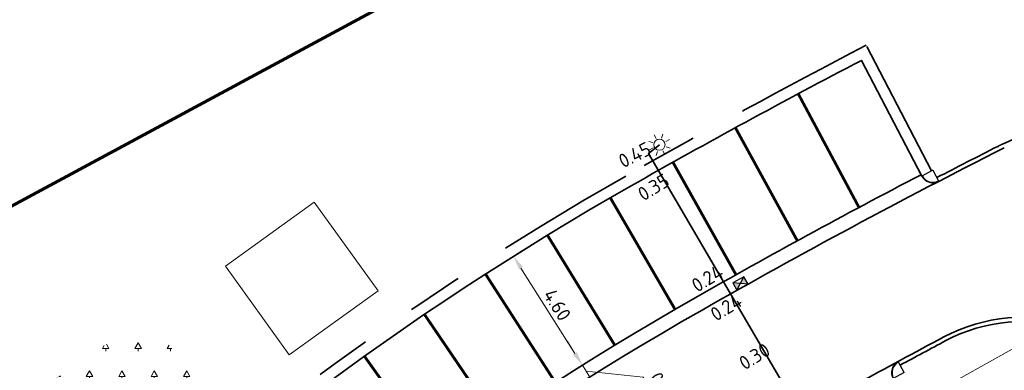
# Model space of a CAD drawing. Header units: metres. Extents: x 109063 to 109671, y 521086 to 521391.
# Tile 69 of 85: x 109282 to 109318, y 521344 to 521356. Entities that reach past the tile are written whole.
import ezdxf
from ezdxf.lldxf.tags import DXFTag

# ---------------------------------------------------------------- set-up
doc = ezdxf.new("R2010")
doc.units = ezdxf.units.M
doc.header["$PDMODE"] = 2
doc.linetypes.add('NLCS-HIDDEN', pattern=[4, 2, -2])
doc.linetypes.add('VH-TROTTOIRBAND-SO', pattern=[15, 5, -2, 2, -2, 2, -2])
for name, color, linetype, lineweight in [('N-WE-GR-BEPLANTING_NATUUR_BOS-A-200', 92, 'Continuous', 18), ('N-WE-KG-WERKGRENS_FASE 3A-G', 10, 'XX-WERKGRENS_CIRCEL', 70), ('N-WE-KL-ET_LS_OV_LICHTMAST-S', 190, 'Continuous', 25), ('N-WE-RI-HWA_KOLK-S-200', 150, 'Continuous', 25), ('N-WE-VH-KANTOPSLUITING_TROTTOIRBAND_130 150_160_HOEKBLOK-S', 210, 'Continuous', 25), ('N-WE-VH-KANTOPSLUITING_TROTTOIRBAND_130X150-G', 210, 'VH-TROTTOIRBAND-SO', 35), ('N-WE-VH-KANTVERHARDING_WEG-G', 4, 'Continuous', 35), ('N-WE-VW-MARKERING_PARKEERVAK-G', 7, 'NLCS-HIDDEN', 35), ('X-XX-AL-M', 7, 'Continuous', 18), ('X-XX-AL-T25', 7, 'Continuous', 25)]:
    doc.layers.add(name, color=color, linetype=linetype, lineweight=lineweight)
for name, color, linetype, lineweight, true_color in [('N-WE-GR-BOOMVAK-G', 7, 'Continuous', 18, 0xcc6600), ('N-WE-OV-KABEL_AANSLUITKABEL-G', 3, 'OV-KABEL-SO', 35, 0x00ff00), ('N-WE-VH-KANTOPSLUITING_TROTTOIRBAND_400-G', 6, 'VH-TROTTOIRBAND-SO', 35, 0xff00ff)]:
    doc.layers.add(name, color=color, linetype=linetype, lineweight=lineweight, true_color=true_color)
doc.layers.get('0').freeze()
doc.styles.add('NLCS-ISO-M200-T25', font='NLCS-ISO.ttf', dxfattribs={"height": 0.5})
doc.styles.get("Standard").update_dxf_attribs({"font": 'isocpeur.ttf'})
tags = doc.linetypes.add('OV-KABEL-SO', pattern='A,4,-1,[103,NLCS.SHX,S=0.75,R=0,X=0,Y=0],-1,4,-1.5,["0V",Standard,S=1,R=0,X=0,Y=-0.5],-3', length=14.5).pattern_tags.tags
tags[18] = DXFTag(74, 10)
doc.linetypes.add('XX-WERKGRENS_CIRCEL', pattern='A,10,-2.5,[69,NLCS.SHX,S=1,R=0,X=0,Y=0],-2.5', length=15)
doc.dimstyles.new('NLCS-M200-T25-PIJL_L2_H2', dxfattribs={"dimscale": 0.2, "dimtxt": 2.5, "dimasz": 2.5, "dimexe": 2, "dimexo": 2, "dimgap": 0.7, "dimtad": 1, "dimzin": 0, "dimdsep": 46, "dimtxsty": 'NLCS-ISO-M200-T25', "dimcen": 0, "dimdle": 2, "dimclrd": 256, "dimclre": 256, "dimclrt": 256, "dimazin": 0, "dimtfac": 1, "dimtdec": 3, "dimtofl": 0, "dimtmove": 0, "dimatfit": 3, "dimfxl": 2, "dimfxlon": 1, "dimtfillclr": 256, "dimtolj": 1, "dimtzin": 0, "dimlwd": -1, "dimlwe": -1, "dimarcsym": 0})

# ---------------------------------------------------------------- blocks, each defined once
blk = doc.blocks.new('*D149')
at = {"layer": 'Defpoints', "color": 0, "transparency": 16777216}
for p in [(109299.901, 521347.793), (109302.36, 521343.905), (109302.545, 521344.022)]:
    blk.add_point(p, dxfattribs=at)
at = {"layer": 'X-XX-AL-M', "transparency": 16777216}
for p, q in [((109300.086, 521347.91), (109300.424, 521348.124)), ((109300.353, 521347.487), (109302.278, 521344.445)), ((109302.545, 521344.022), (109302.883, 521344.236))]:
    blk.add_line(p, q, dxfattribs=at)
for points in [[(109300.424, 521347.532), (109300.283, 521347.443), (109300.086, 521347.91)], [(109302.348, 521344.489), (109302.207, 521344.4), (109302.545, 521344.022)]]:
    blk.add_solid(points, dxfattribs=at)
at = {"layer": 'X-XX-AL-M', "transparency": 16777216, "insert": (109301.645, 521346.175), "char_height": 0.5, "attachment_point": 5, "rotation": 302.3084, "style": 'NLCS-ISO-M200-T25', "bg_fill": 3, "box_fill_scale": 1.1, "bg_fill_color": 256, "bg_fill_true_color": 13158600, "bg_fill_transparency": 0}
blk.add_mtext('\\A1;4.60', dxfattribs=at)
blk = doc.blocks.new('*D150')
at = {"layer": 'Defpoints', "color": 0, "transparency": 16777216}
for p in [(109302.545, 521344.022), (109302.81, 521343.598), (109302.811, 521343.599)]:
    blk.add_point(p, dxfattribs=at)
at = {"layer": 'X-XX-AL-M', "transparency": 16777216}
for p, q in [((109302.278, 521344.445), (109302.011, 521344.868)), ((109302.544, 521344.022), (109302.205, 521343.809)), ((109302.544, 521344.022), (109302.81, 521343.598)), ((109302.677, 521343.81), (109304.711, 521343.594)), ((109302.81, 521343.598), (109302.472, 521343.385)), ((109304.711, 521343.594), (109305.446, 521342.426)), ((109303.077, 521343.175), (109303.343, 521342.752))]:
    blk.add_line(p, q, dxfattribs=at)
for points in [[(109302.348, 521344.489), (109302.207, 521344.4), (109302.544, 521344.022)], [(109303.147, 521343.22), (109303.006, 521343.131), (109302.81, 521343.598)]]:
    blk.add_solid(points, dxfattribs=at)
at = {"layer": 'X-XX-AL-M', "transparency": 16777216, "insert": (109305.409, 521343.217), "char_height": 0.5, "attachment_point": 5, "rotation": 302.1897, "style": 'NLCS-ISO-M200-T25', "bg_fill": 3, "box_fill_scale": 1.1, "bg_fill_color": 256, "bg_fill_true_color": 13158600, "bg_fill_transparency": 0}
blk.add_mtext('\\A1;0.50', dxfattribs=at)
blk = doc.blocks.new('SKL-ET_OV_LICHTMAST-SO')
at = {"color": 0, "linetype": 'ByBlock', "lineweight": 18}
for points in [[(0, 2), (0, 1.25)], [(-1.25, 0), (-2, 0)], [(-1.41, 1.41), (-0.88, 0.88)], [(0.88, 0.88), (1.41, 1.41)], [(2, 0), (1.25, 0)], [(-1.41, -1.41), (-0.88, -0.88)], [(0, -1.25), (0, -2)], [(0.88, -0.88), (1.41, -1.41)]]:
    blk.add_lwpolyline(points, dxfattribs=at)
blk.add_circle((0, 0), 1, dxfattribs=at)
blk = doc.blocks.new('SRI-KOLK_STRAAT-SO')
h = blk.add_hatch(color=256)
h.dxf.hatch_style = 1
h.paths.add_polyline_path([(-1.125, 1.5), (-1.125, 0), (0, 0.75)])
h.paths.add_polyline_path([(1.125, 1.5), (0, 0.75), (1.125, 0)])
for p, q in [((-1.125, 0), (1.125, 1.5)), ((1.125, 0), (-1.125, 1.5))]:
    blk.add_line(p, q)
blk.add_lwpolyline([(-1.125, 0), (1.125, 0), (1.125, 1.5), (-1.125, 1.5)], close=True)
blk = doc.blocks.new('SVH-TROTTOIRBAND HOEKBLOK_130 150X160_R450_H90UITW_VB-MM')
at = {"linetype": 'Continuous'}
for q in [(450, 450), (0, 0)]:
    blk.add_line((0, 450), q, dxfattribs=at)
for radius in [450, 430]:
    blk.add_arc((0, 450), radius, 270, 0, dxfattribs=at)

msp = doc.modelspace()

# ---------------------------------------------------------------- hatches: boundary and pattern name
at = {"layer": 'N-WE-GR-BEPLANTING_NATUUR_BOS-A-200'}
h = msp.add_hatch(dxfattribs=at)
h.set_pattern_fill('AGR-BOS-SO', color=256, scale=0.2, pattern_type=2)
h.set_pattern_definition([(0, (109286.0104, 521173.618), (0.57735, 1), [0.23094, -0.92376]), (240, (109286.1259, 521173.818), (0.5773504, -1), [0.23094, -0.92376]), (300, (109286.1259, 521173.818), (1.1547004, 2e-07), [0.23094, -0.92376]), (270, (109286.1259, 521173.61804), (0.57735, -1), [0.1, -1.9])])
h.paths.add_polyline_path([(109282.55, 521342.712), (109286.312, 521338.45), (109290.388, 521341.81), (109286.943, 521345.713)])

# ---------------------------------------------------------------- linework, layer by layer
at = {"layer": 'N-WE-GR-BOOMVAK-G'}
for points in [[(109292.978, 521349.835), (109295.258, 521346.671), (109292.094, 521344.391), (109289.813, 521347.555)], [(109319.056, 521345.261), (109320.958, 521341.856), (109317.553, 521339.954), (109315.651, 521343.359)]]:
    msp.add_lwpolyline(points, close=True, dxfattribs=at)
at = {"layer": 'N-WE-VH-KANTOPSLUITING_TROTTOIRBAND_130X150-G'}
msp.add_lwpolyline([(109315.177, 521350.715, -0.002466), (109317.354, 521351.831, -0.000184), (109317.517, 521351.913, -0.341983), (109324.912, 521350.484)], format="xyb", dxfattribs=at)
at = {"layer": 'N-WE-VH-KANTOPSLUITING_TROTTOIRBAND_130X150-G', "flags": 128}
msp.add_lwpolyline([(109313.871, 521344.023, -0.001905), (109315.5, 521344.898, -0.421917), (109323.482, 521342.341, -0.002036), (109323.738, 521341.821, -0.002036)], format="xyb", dxfattribs=at)
at = {"layer": 'N-WE-VH-KANTOPSLUITING_TROTTOIRBAND_400-G'}
msp.add_lwpolyline([(109314.994, 521350.958), (109312.66, 521355.436, 0.009631), (109304.087, 521350.772, 0.127958), (109264.215, 521311.956), (109268.572, 521309.297)], format="xyb", dxfattribs=at)
msp.add_lwpolyline([(109315.202, 521350.559), (109315.201, 521350.561)], dxfattribs=at)
at = {"layer": 'N-WE-VH-KANTOPSLUITING_TROTTOIRBAND_400-G', "flags": 128}
msp.add_lwpolyline([(109313.756, 521344.129), (109313.755, 521344.132)], dxfattribs=at)
at = {"layer": 'N-WE-VH-KANTVERHARDING_WEG-G'}
for points in [[(109314.644, 521350.765), (109312.49, 521354.896, 0.009236), (109304.285, 521350.425, 0.127038), (109264.764, 521312.089), (109268.781, 521309.638)], [(109268.69, 521309.693, -0.127038), (109306.56, 521346.427, -0.009236), (109314.616, 521350.817, -0.009236)]]:
    msp.add_lwpolyline(points, format="xyb", dxfattribs=at)
for centre, radius, start, end in [((109429.42, 521130.572), 247.87, 116.81966, 119.64768), ((109358.747, 521254.738), 105, 119.64768, 148.51686), ((109318.246, 521339.732), 6, 26.489, 117.9919), ((109429.42, 521130.572), 242.87, 117.99189, 119.64768)]:
    msp.add_arc(centre, radius, start, end, dxfattribs=at)
at = {"layer": 'N-WE-VW-MARKERING_PARKEERVAK-G', "ltscale": 0.5, "const_width": 0.1}
for points in [[(109312.405, 521349.651), (109310.238, 521353.708)], [(109310.206, 521348.462), (109307.998, 521352.497)], [(109308.019, 521347.251), (109305.771, 521351.264)], [(109305.845, 521346.016), (109303.539, 521349.996)], [(109303.697, 521344.737), (109301.297, 521348.661)], [(109301.58, 521343.407), (109299.088, 521347.274)], [(109299.495, 521342.028), (109296.912, 521345.834)], [(109297.444, 521340.6), (109294.771, 521344.343)]]:
    msp.add_lwpolyline(points, dxfattribs=at)

# ---------------------------------------------------------------- block references
at = {"layer": 'N-WE-KL-ET_LS_OV_LICHTMAST-S', "xscale": 0.2, "yscale": 0.2, "zscale": 0.2, "rotation": 27.7805159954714}
msp.add_blockref('SKL-ET_OV_LICHTMAST-SO', (109305.291, 521351.89), dxfattribs=at)
at = {"layer": 'N-WE-RI-HWA_KOLK-S-200', "xscale": 0.2, "yscale": 0.2, "zscale": 0.2, "rotation": 29.21227685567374}
msp.add_blockref('SRI-KOLK_STRAAT-SO', (109308.251, 521346.807), dxfattribs=at)
at = {"layer": 'N-WE-VH-KANTOPSLUITING_TROTTOIRBAND_130 150_160_HOEKBLOK-S', "xscale": 0.001, "yscale": 0.001, "zscale": 0.001}
for p, rotation in [((109314.64, 521350.773), 297.5309889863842), ((109313.799, 521344.156), 208.5346556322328)]:
    msp.add_blockref('SVH-TROTTOIRBAND HOEKBLOK_130 150X160_R450_H90UITW_VB-MM', p, dxfattribs=dict(at, rotation=rotation))

# ---------------------------------------------------------------- texts
at = {"layer": 'X-XX-AL-T25', "char_height": 0.5, "attachment_point": 1, "style": 'NLCS-ISO-M200-T25'}
for s, insert, rotation in [('0.45', (109303.772, 521351.485), 26.8809), ('0.35', (109304.457, 521350.282), 31.6441), ('0.24', (109306.375, 521347.027), 31.6441), ('0.24', (109307.046, 521345.993), 31.6441), ('0.30', (109308.067, 521344.252), 31.6441)]:
    msp.add_mtext_dynamic_manual_height_columns(s, width=1.41981, gutter_width=2.5, heights=[0], dxfattribs=dict(at, insert=insert, rotation=rotation))

# ---------------------------------------------------------------- next in the draw order: dimensions: what is measured, and where the dimension line sits
at = {"layer": 'X-XX-AL-M'}
dim = msp.add_aligned_dim(p1=(109299.901, 521347.793), p2=(109302.36, 521343.905), distance=0.219, dimstyle='NLCS-M200-T25-PIJL_L2_H2', override={"dimtfill": 1}, dxfattribs=at)
dim.commit()
dim.dimension.update_dxf_attribs({"geometry": '*D149', "text_midpoint": (109301.645, 521346.175)})

# ---------------------------------------------------------------- next in the draw order: dimensions: what is measured, and where the dimension line sits
dim = msp.add_linear_dim(base=(109302.81, 521343.598), p1=(109302.545, 521344.022), p2=(109302.811, 521343.599), angle=302.1897, dimstyle='NLCS-M200-T25-PIJL_L2_H2', override={"dimtmove": 1, "dimtfill": 1}, dxfattribs=at)
dim.commit()
dim.dimension.update_dxf_attribs({"geometry": '*D150', "text_midpoint": (109304.785, 521343.475), "dimtype": 161})

# ---------------------------------------------------------------- next in the draw order: linework, layer by layer
at = {"layer": 'N-WE-KG-WERKGRENS_FASE 3A-G', "flags": 128}
msp.add_lwpolyline([(109325.985, 521089.891), (109318.976, 521087.098), (109317.759, 521090.31), (109323.357, 521094.593), (109238.454, 521245.385), (109219.993, 521235.574), (109205.062, 521230.405), (109136.282, 521195.493), (109151.524, 521165.711), (109133.203, 521154.372), (109118.97, 521166.626), (109096.884, 521210.772), (109081.12, 521240.821), (109089.41, 521256.905), (109098.836, 521261.004), (109101.047, 521258.31, 0.28099), (109115.146, 521256.234), (109161.484, 521279.683), (109182.49, 521274.188), (109197.384, 521282.23), (109207.411, 521265.019), (109222.743, 521273.13), (109202.684, 521306.819), (109330.854, 521375.957), (109334.104, 521366.956), (109359.352, 521304.007), (109395.916, 521316.767), (109395.014, 521304.654), (109407.223, 521303.045), (109419.647, 521302.279), (109418.208, 521287.556), (109409.708, 521288.408), (109419.013, 521237.753), (109418.562, 521234.864), (109426.445, 521234.185), (109428.101, 521222.066), (109421.278, 521222.223), (109442.345, 521149.248), (109444.21, 521130.53), (109415.056, 521118.995), (109417.942, 521109.017), (109389.8, 521098.734), (109393.219, 521089.125), (109386.118, 521086.75), (109367.934, 521091.648), (109364.106, 521102.437)], format="xyb", close=True, dxfattribs=at)
at = {"layer": 'N-WE-OV-KABEL_AANSLUITKABEL-G', "flags": 128}
msp.add_lwpolyline([(109305.291, 521351.89), (109304.905, 521351.582), (109313.407, 521337.01)], dxfattribs=at)

doc.saveas('drawing.dxf')
